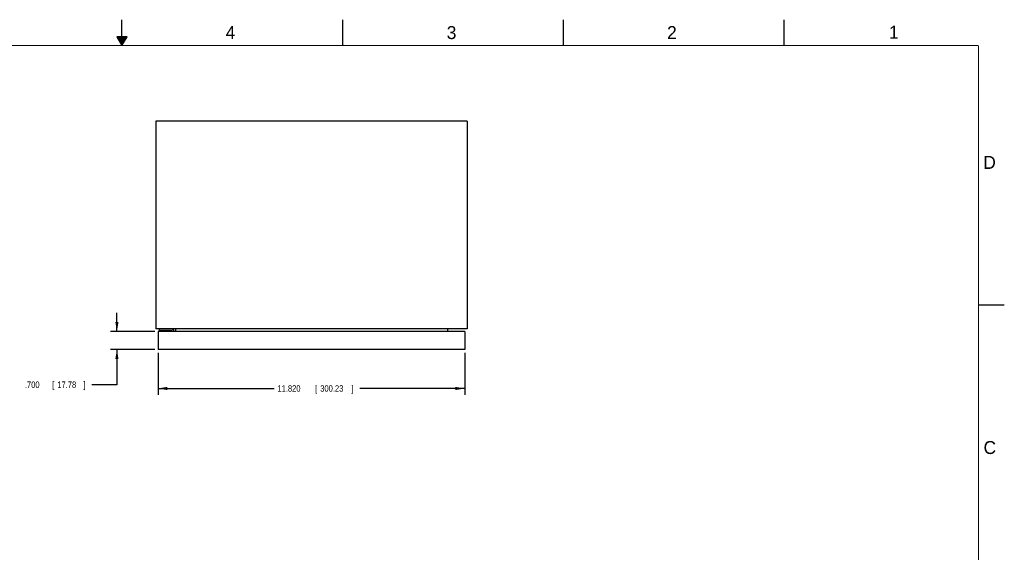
# Model space of a CAD drawing. Header units: inches. Extents: x 0 to 34, y 0 to 22.
# Tile 11 of 11: x 15 to 34, y 11.7 to 22. Entities that reach past the tile are written whole.
import ezdxf

# ---------------------------------------------------------------- set-up
doc = ezdxf.new("R2010")
doc.units = ezdxf.units.IN
doc.header["$LTSCALE"] = 1.87
doc.header["$MEASUREMENT"] = 0
doc.layers.get('0').update_dxf_attribs({"linetype": 'CONTINUOUS'})
doc.layers.add('DIMENSIONS', color=7, linetype='CONTINUOUS')
doc.styles.get("Standard").update_dxf_attribs({"font": 'txt', "width": 0.8})
doc.dimstyles.new('DIMSTYLE_1', dxfattribs={"dimtxt": 0.125, "dimasz": 0.18, "dimexe": 0.18, "dimexo": 0.0625, "dimgap": 0.09, "dimtad": 0, "dimtih": 1, "dimtoh": 1, "dimdec": 3, "dimlfac": 2, "dimzin": 4, "dimdsep": 46, "dimtxsty": 'STANDARD', "dimblk": '_FILLED', "dimblk1": '_FILLED', "dimblk2": '_FILLED', "dimcen": 0.09, "dimadec": 0, "dimazin": 0, "dimtp": 0.01, "dimtm": 0.01, "dimtfac": 1, "dimtdec": 3, "dimtofl": 0, "dimtmove": 0, "dimatfit": 3, "dimldrblk": '_FILLED', "dimfxl": 1, "dimtolj": 1, "dimtzin": 4, "dimarcsym": 0})

# ---------------------------------------------------------------- blocks, each defined once
blk = doc.blocks.new('_FILLED')
at = {"color": 0, "linetype": 'BYBLOCK'}
blk.add_solid([(0, 0), (-1, 0.17), (-1, -0.17)], dxfattribs=at)
blk = doc.blocks.new('*D7')
at = {"layer": 'DIMENSIONS', "color": 2, "linetype": 'CONTINUOUS'}
for p, q in [((17.694, 15.578), (17.694, 14.765)), ((23.604, 15.578), (23.604, 14.765)), ((17.694, 14.89), (19.932, 14.89)), ((23.604, 14.89), (21.582, 14.89))]:
    blk.add_line(p, q, dxfattribs=at)
at = {"layer": 'DIMENSIONS', "color": 2, "linetype": 'CONTINUOUS', "xscale": 0.18, "yscale": 0.18, "zscale": 0.18, "rotation": 180}
blk.add_blockref('_FILLED', (17.694, 14.89), dxfattribs=at)
at = {"layer": 'DIMENSIONS', "color": 2, "linetype": 'CONTINUOUS', "xscale": 0.18, "yscale": 0.18, "zscale": 0.18}
blk.add_blockref('_FILLED', (23.604, 14.89), dxfattribs=at)
at = {"layer": 'DIMENSIONS', "color": 2, "linetype": 'CONTINUOUS', "width": 0.8}
for s, p in [('11.820', (19.995, 14.828)), ('[', (20.72, 14.828)), ('300.23', (20.82, 14.828)), (']', (21.42, 14.828))]:
    blk.add_text(s, height=0.125, dxfattribs=at).set_placement(p)
blk = doc.blocks.new('*D8')
at = {"layer": 'DIMENSIONS', "color": 2, "linetype": 'CONTINUOUS'}
for p, q in [((16.902, 15.99), (16.902, 16.35)), ((17.632, 15.99), (16.777, 15.99)), ((17.632, 15.64), (16.777, 15.64)), ((16.902, 15.64), (16.902, 14.962)), ((16.902, 14.962), (16.416, 14.962))]:
    blk.add_line(p, q, dxfattribs=at)
at = {"layer": 'DIMENSIONS', "color": 2, "linetype": 'CONTINUOUS', "xscale": 0.18, "yscale": 0.18, "zscale": 0.18}
for p, rotation in [((16.902, 15.99), 270), ((16.902, 15.64), 90)]:
    blk.add_blockref('_FILLED', p, dxfattribs=dict(at, rotation=rotation))
at = {"layer": 'DIMENSIONS', "color": 2, "linetype": 'CONTINUOUS', "width": 0.8}
for s, p in [('.700', (15.129, 14.9)), ('[', (15.654, 14.9)), ('17.78', (15.754, 14.9)), (']', (16.254, 14.9))]:
    blk.add_text(s, height=0.125, dxfattribs=at).set_placement(p)

msp = doc.modelspace()

# ---------------------------------------------------------------- linework, layer by layer
at = {"color": 2, "linetype": 'CONTINUOUS'}
for p, q in [((17.00002, 21.5), (17.00002, 22)), ((21.25002, 22), (21.25002, 21.5)), ((25.50002, 22), (25.50002, 21.5)), ((29.75002, 22), (29.75002, 21.5)), ((16.90203, 21.66972), (17.00002, 21.5)), ((17.09801, 21.66972), (16.90203, 21.66972)), ((16.90764, 21.66), (17.0924, 21.66)), ((16.91342, 21.65), (17.08662, 21.65)), ((16.91919, 21.64), (17.08085, 21.64)), ((16.92496, 21.63), (17.07508, 21.63)), ((17.00002, 21.5), (17.09801, 21.66972)), ((16.93074, 21.62), (17.0693, 21.62)), ((16.93651, 21.61), (17.06353, 21.61)), ((16.94229, 21.6), (17.05776, 21.6)), ((16.94806, 21.59), (17.05198, 21.59)), ((16.95383, 21.58), (17.04621, 21.58)), ((16.95961, 21.57), (17.04044, 21.57)), ((16.96538, 21.56), (17.03466, 21.56)), ((16.97115, 21.55), (17.02889, 21.55)), ((16.97693, 21.54), (17.02311, 21.54)), ((16.9827, 21.53), (17.01734, 21.53)), ((16.98847, 21.52), (17.01157, 21.52)), ((16.99425, 21.51), (17.00579, 21.51)), ((33.50002, 16.5), (34.00002, 16.5))]:
    msp.add_line(p, q, dxfattribs=at)
at = {"color": 7, "linetype": 'CONTINUOUS'}
for p, q in [((17.6522, 20.04039), (17.6522, 16.04039)), ((23.6522, 20.04039), (17.6522, 20.04039)), ((23.6522, 20.04039), (23.6522, 16.04039)), ((23.6522, 16.04039), (17.6522, 16.04039)), ((17.694, 15.99039), (17.694, 15.64039)), ((23.604, 15.99039), (17.694, 15.99039)), ((17.724, 16.01049), (17.724, 16.04039)), ((17.9566, 16.01049), (17.724, 16.01049)), ((18.0323, 16.04039), (18.0323, 15.99039)), ((23.2721, 16.04039), (23.2721, 15.99039)), ((23.604, 15.99039), (23.604, 15.64039)), ((23.604, 15.64039), (17.694, 15.64039))]:
    msp.add_line(p, q, dxfattribs=at)
at = {"color": 7, "linetype": 'CONTINUOUS', "const_width": 0.02}
for points in [[(33.50002, 21.5), (0.50002, 21.5)], [(33.50002, 0.5), (33.50002, 21.5)]]:
    msp.add_lwpolyline(points, dxfattribs=at)
at = {"color": 7, "linetype": 'CONTINUOUS'}
for radius, start in [(0.04485, 353.289816), (0.01495, 339.563413)]:
    msp.add_arc((17.9566, 15.99554), radius, start, 90, dxfattribs=at)

# ---------------------------------------------------------------- texts
at = {"color": 2, "linetype": 'CONTINUOUS'}
for s, p in [('4', (18.99773, 21.6277)), ('3', (23.25697, 21.62594)), ('2', (27.50251, 21.62616)), ('1', (31.77814, 21.63259)), ('D', (33.59469, 19.12364)), ('C', (33.6004, 13.62673))]:
    msp.add_text(s, height=0.25, dxfattribs=at).set_placement(p)

# ---------------------------------------------------------------- dimensions: what is measured, and where the dimension line sits
at = {"layer": 'DIMENSIONS', "color": 2, "linetype": 'CONTINUOUS'}
dim = msp.add_linear_dim(base=(16.9022, 15.99039), p1=(17.6315, 15.64039), p2=(17.6315, 15.99039), angle=90, dimstyle='DIMSTYLE_1', dxfattribs=at)
dim.commit()
dim.dimension.update_dxf_attribs({"geometry": '*D8', "text_midpoint": (15.74136, 14.96221), "dimtype": 160})
dim = msp.add_linear_dim(base=(23.604, 14.89039), p1=(17.694, 15.57789), p2=(23.604, 15.57789), dimstyle='DIMSTYLE_1', dxfattribs=at)
dim.commit()
dim.dimension.update_dxf_attribs({"geometry": '*D7', "text_midpoint": (20.75737, 14.89039), "dimtype": 160})

doc.saveas('drawing.dxf')
